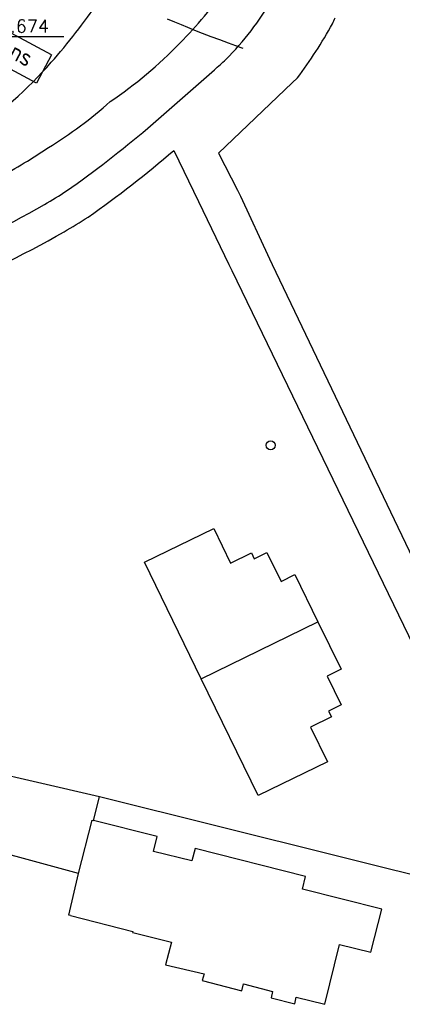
# Model space of a CAD drawing. Header units: millimetres. Extents: x 96940 to 101272, y 432237 to 434659.
# Tile 186 of 256: x 97637 to 97667, y 433221 to 433298. Entities that reach past the tile are written whole.
import ezdxf
from ezdxf.enums import TextEntityAlignment as Align

# ---------------------------------------------------------------- set-up
doc = ezdxf.new("R2010")
doc.units = ezdxf.units.MM
doc.linetypes.add('ACAD_ISO02W100', pattern=[15, 12, -3])
for name, color, linetype in [('As', 2, 'ACAD_ISO02W100'), ('Ondergrond_Nieuw_IP', 8, 'Continuous'), ('R_BN_T_N_Constructiecodes', 7, 'Continuous')]:
    doc.layers.add(name, color=color, linetype=linetype)
doc.layers.add('R_BN_T_N_Coordinaten', color=7, linetype='Continuous', lineweight=25)
doc.styles.add('ISO', font='iso.shx')
doc.styles.get("Standard").update_dxf_attribs({"font": 'romans.shx'})
doc.dimstyles.new('RET 1-500', dxfattribs={"dimtxt": 1, "dimasz": 1, "dimexe": 0.3, "dimexo": 0, "dimgap": 0.3, "dimtad": 1, "dimdec": 3, "dimzin": 1, "dimtxsty": 'Standard', "dimcen": 0, "dimclrd": 1, "dimclre": 1, "dimclrt": 7, "dimaunit": 2, "dimadec": 4, "dimazin": 0, "dimtfac": 1, "dimtdec": 3, "dimtofl": 0, "dimtmove": 0, "dimatfit": 0, "dimfxl": 1, "dimarcsym": 0})

# ---------------------------------------------------------------- blocks, each defined once
blk = doc.blocks.new('Werkgrens rechts onder')
at = {"layer": 'R_BN_T_N_Constructiecodes'}
blk.add_hatch(color=1, dxfattribs=at).paths.add_polyline_path([(-1.25, -5.312), (-1.25, -5), (-1.25, -4.688), (-2.5, -5)])
blk.add_hatch(color=1, dxfattribs=at).paths.add_polyline_path([(-1.25, -5.312), (-1.25, -5), (-1.25, -4.688), (-2.5, -5)])
blk.add_hatch(color=1, dxfattribs=at).paths.add_polyline_path([(-1.25, -5.312), (-1.25, -5), (-1.25, -4.688), (-2.5, -5)])
blk.add_hatch(color=1, dxfattribs=at).paths.add_polyline_path([(-1.25, -5.312), (-1.25, -5), (-1.25, -4.688), (-2.5, -5)])
at = {"layer": 'R_BN_T_N_Constructiecodes', "color": 7}
for p, q in [((0, 0), (0, -7.5)), ((-1.25, -5), (0, -5)), ((12.17, -6.25), (2.5, -6.25)), ((2.5, -6.25), (2.5, -8.75)), ((12.17, -6.25), (12.17, -8.75)), ((0, -7.5), (2.5, -7.5)), ((12.17, -8.75), (2.5, -8.75))]:
    blk.add_line(p, q, dxfattribs=at)
at = {"layer": 'R_BN_T_N_Constructiecodes'}
for p, q in [((-2.5, -5), (-1.25, -4.688)), ((-1.25, -5.312), (-2.5, -5)), ((-1.25, -5), (-1.25, -4.688)), ((-1.25, -5.312), (-1.25, -5))]:
    blk.add_line(p, q, dxfattribs=at)
at = {"layer": 'R_BN_T_N_Constructiecodes', "color": 1, "style": 'ISO'}
blk.add_text('werkgrens', height=1.35, dxfattribs=at).set_placement((3.2, -7.343), align=Align.MIDDLE_LEFT)
at = {"layer": 'R_BN_T_N_Constructiecodes', "color": 7, "style": 'ISO'}
blk.add_attdef('CODE', text='', height=1, dxfattribs=at).set_placement((-6.191, -5), align=Align.MIDDLE_LEFT)
blk = doc.blocks.new('BOOM')
at = {"color": 0}
blk.add_circle((0, 0), 0.35, dxfattribs=at)

msp = doc.modelspace()

# ---------------------------------------------------------------- linework, layer by layer
at = {"layer": 'As'}
msp.add_polyline3d([(97648.88653, 433298.06346, 0), (97649.47188, 433297.81718, 0), (97649.47188, 433297.81718, 0), (97649.97995, 433297.60555, 0), (97650.48868, 433297.39704, 0), (97651.02634, 433297.18148, 0), (97651.62119, 433296.94871, 0), (97652.30151, 433296.68857, 0), (97652.30151, 433296.68857, 0), (97652.97083, 433296.43708, 0), (97653.64106, 433296.18776, 0), (97654.22624, 433295.97148, 0), (97654.64039, 433295.81909, 0), (97654.79754, 433295.76143, 0)], dxfattribs=at)
at = {"layer": 'Ondergrond_Nieuw_IP'}
for points in [[(97647.384, 433289.538), (97652.582, 433294.089)], [(97658.638, 433293.068), (97659.041, 433293.451)], [(97658.638, 433293.068), (97659.041, 433293.451)], [(97658.638, 433293.068), (97652.897, 433287.609), (97654.368, 433284.708)], [(97638.017, 433286.979), (97639.652, 433288.033)], [(97649.417, 433287.815), (97651.333, 433283.838)], [(97654.368, 433284.708), (97654.604, 433284.241), (97656.86, 433279.377)], [(97654.368, 433284.708), (97654.604, 433284.241), (97656.86, 433279.377)], [(97651.333, 433283.838), (97653.7, 433278.923), (97653.929, 433278.451)], [(97651.333, 433283.838), (97653.7, 433278.923), (97653.929, 433278.451)], [(97656.86, 433279.377), (97657.067, 433278.932), (97671.2, 433249.41)], [(97653.929, 433278.451), (97670.451, 433244.354), (97675.624, 433233.679)], [(97655.98, 433237.582), (97651.554, 433246.661), (97647.129, 433255.74), (97652.523, 433258.369), (97653.837, 433255.672), (97655.464, 433256.465), (97655.683, 433256.016), (97656.672, 433256.498), (97657.767, 433254.25), (97658.846, 433254.776), (97660.642, 433251.091), (97662.439, 433247.405), (97661.36, 433246.879), (97662.455, 433244.632), (97661.467, 433244.15), (97661.686, 433243.701), (97660.059, 433242.908), (97661.373, 433240.211), (97655.98, 433237.582)], [(97651.554, 433246.661), (97660.642, 433251.091)], [(97606.48, 433230.86), (97609.952, 433232.293), (97630.13, 433240.62), (97643.624, 433237.499)], [(97606.48, 433230.86), (97609.952, 433232.293), (97630.13, 433240.62), (97643.624, 433237.499)], [(97643.592, 433237.369), (97643.624, 433237.499)], [(97643.592, 433237.369), (97643.624, 433237.499)], [(97643.624, 433237.499), (97671.44, 433230.57)], [(97643.624, 433237.499), (97671.44, 433230.57)], [(97643.165, 433235.629), (97643.592, 433237.369)], [(97643.165, 433235.629), (97643.592, 433237.369)], [(97641.369, 433228.229), (97646.227, 433226.979), (97646.212, 433226.921), (97646.32, 433226.893), (97649.227, 433226.151), (97648.78, 433224.4), (97651.77, 433223.7), (97651.63, 433223.17), (97654.71, 433222.38), (97654.85, 433222.91), (97657.11, 433222.33), (97656.996, 433221.816), (97658.835, 433221.353), (97658.95, 433221.87), (97661.19, 433221.32), (97662.33, 433225.98), (97664.75, 433225.37), (97665.61, 433228.74), (97659.43, 433230.29), (97659.68, 433231.26), (97651.08, 433233.46), (97650.82, 433232.49), (97647.84, 433233.23), (97648.129, 433234.395), (97643.165, 433235.629)], [(97641.984, 433231.508), (97643.054, 433235.657), (97643.165, 433235.629)], [(97641.984, 433231.508), (97637.42, 433232.74), (97630.07, 433234.72), (97628.69, 433229.63), (97625.57, 433228.08), (97625.46, 433228.3), (97625.241, 433228.186), (97624.172, 433227.643), (97623.415, 433228.695), (97622.554, 433229.529), (97621.481, 433229.756), (97620.12782, 433229.11496)], [(97641.369, 433228.229), (97641.248, 433228.257), (97641.984, 433231.508)]]:
    msp.add_lwpolyline(points, dxfattribs=at)
for centre, radius, start, end in [((97624.04487, 433321.46616), 36.17423, 315.5991708, 324.6561244), ((97639.24245, 433309.48718), 20.37187, 314.2549413, 331.0459577), ((97604.59081, 433325.93844), 47.13668, 318.4484828, 325.7445825), ((97518.88729, 433364.98163), 157.93782, 334.7755523, 334.9634824), ((97518.88729, 433364.98163), 157.93782, 334.7755523, 334.9634824), ((97631.19272, 433314.40428), 34.85063, 323.0419011, 331.3109049), ((97631.19272, 433314.40428), 34.85063, 323.0419011, 331.3109049), ((97624.01426, 433321.50252), 36.22154, 304.3842188, 315.5919559), ((97614.59412, 433316.85617), 33.62679, 290.1176159, 318.7239596), ((97638.89127, 433309.84731), 20.87488, 310.9839188, 314.2555147), ((97621.52442, 433317.48302), 34.58197, 301.6138423, 311.5683343), ((97593.47337, 433352.81447), 83.12802, 304.9254465, 310.4305119), ((97595.42993, 433350.29012), 82.56963, 304.9636412, 310.8315092), ((97595.65158, 433358.04621), 82.73679, 297.6350106, 300.8005157), ((97600.37673, 433348.928), 76.06687, 300.8182191, 302.3372225), ((97611.12733, 433331.98491), 56.01121, 289.0619022, 300.2531776), ((97620.74797, 433316.44275), 40.34517, 299.9351485, 303.0431394), ((97609.01202, 433336.39152), 63.48943, 289.8198626, 300.1295807)]:
    msp.add_arc(centre, radius, start, end, dxfattribs=at)

# ---------------------------------------------------------------- block references
msp.add_blockref('BOOM', (97656.965, 433264.847), dxfattribs=at)
at = {"layer": 'R_BN_T_N_Constructiecodes', "color": 0, "linetype": 'ByBlock', "lineweight": -2, "rotation": 331.8487727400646}
msp.add_blockref('Werkgrens rechts onder', (97632.1109, 433306.51388), dxfattribs=at).add_auto_attribs({'CODE': '826**'})

# ---------------------------------------------------------------- texts
at = {"layer": 'R_BN_T_N_Coordinaten', "color": 7, "insert": (97630.0869, 433296.9904), "char_height": 1, "attachment_point": 7}
msp.add_mtext('X 97618.747\\PY 433313.674', dxfattribs=at)

# ---------------------------------------------------------------- leaders
at = {"layer": 'R_BN_T_N_Coordinaten', "annotation_type": 0, "has_hookline": 1, "hookline_direction": 0, "text_width": 10.7619}
msp.add_leader([(97618.74673, 433313.67376), (97628.7869, 433296.6904), (97629.7869, 433296.6904)], dimstyle='RET 1-500', override={"dimexe": 0, "dimzin": 0, "dimtofl": 1, "dimatfit": 2}, dxfattribs=at)

doc.saveas('drawing.dxf')
